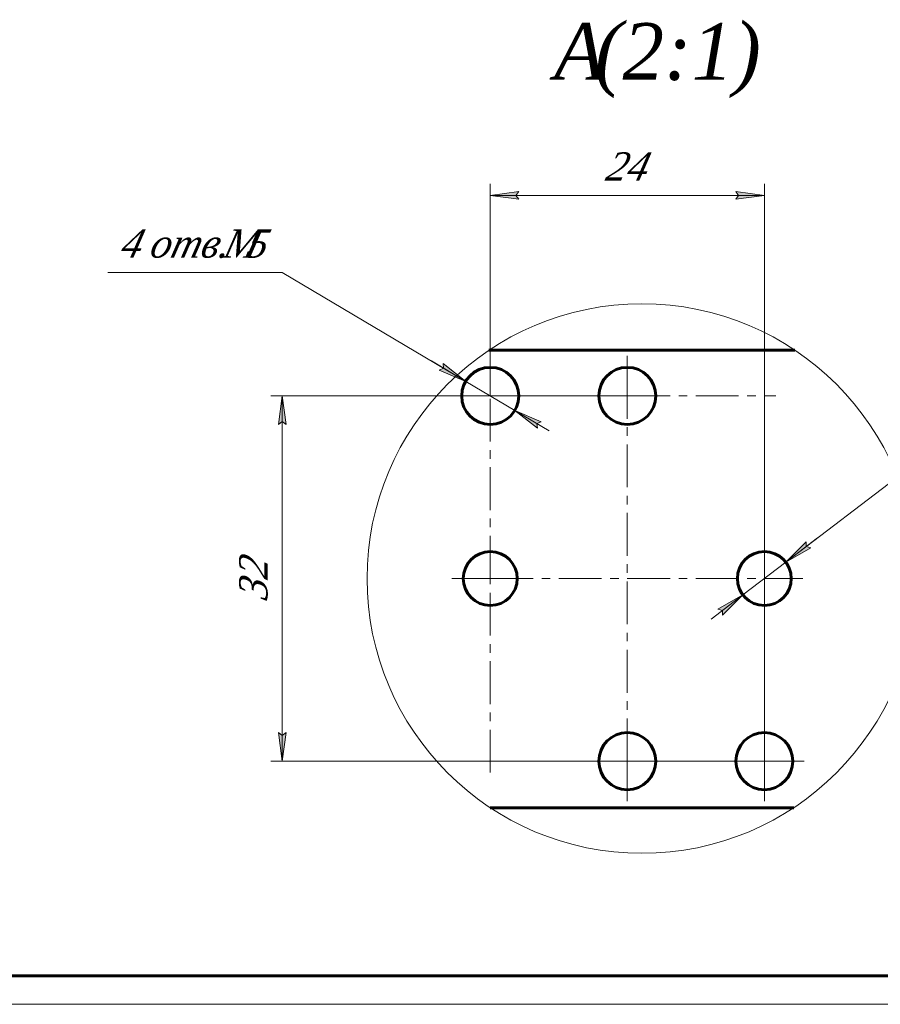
# Model space of a CAD drawing. Header units: millimetres. Extents: x 0 to 841, y 0 to 594.
# Tile 14 of 25: x 420 to 571, y 0 to 173. Entities that reach past the tile are written whole.
import ezdxf

# ---------------------------------------------------------------- set-up
doc = ezdxf.new("R2010")
doc.units = ezdxf.units.MM
for name, pattern in [('K5LT_AXLED', [12, 7.5, -1.5, 1.5, -1.5]), ('K5LT_BASIC', [0]), ('K5LT_THIN', [0]), ('K5LT_THIN_INCLUDED_TO_HATCHING', [0])]:
    doc.linetypes.add(name, pattern=pattern)
doc.layers.add('Системный слой', color=7, linetype='Continuous')
doc.layers.add('Системный слой (1)', color=7, linetype='Continuous', true_color=0x6c6c6c)
doc.styles.add('KDIMTEXTSTYLE', font='txt', dxfattribs={"width": 0.96, "oblique": 15, "height": 5})
doc.styles.add('KTEXTSTYLE', font='txt', dxfattribs={"width": 0.96, "height": 5})
doc.dimstyles.new('KDIMSTYLE (2.00)', dxfattribs={"dimtxt": 5, "dimasz": 1, "dimexe": 2, "dimexo": 0, "dimgap": 1, "dimtad": 1, "dimlfac": 0.5, "dimtxsty": 'KDIMTEXTSTYLE', "dimsah": 1, "dimcen": 0, "dimdle": 1, "dimadec": 0, "dimazin": 0, "dimtfac": 0.667, "dimtmove": 0, "dimatfit": 3, "dimfxl": 1, "dimtvp": 1, "dimtolj": 1, "dimtzin": 0, "dimarcsym": 0})

# ---------------------------------------------------------------- blocks, each defined once
blk = doc.blocks.new('U95')
at = {"layer": 'Системный слой (1)', "color": 7, "linetype": 'K5LT_THIN_INCLUDED_TO_HATCHING', "lineweight": 18}
for start, end in [(0, 180), (180, 0)]:
    blk.add_arc((529.49, 74.61), 48.15, start, end, dxfattribs=at)
blk = doc.blocks.new('T20')
at = {"layer": 'Системный слой (1)', "color": 7, "char_height": 10, "attachment_point": 1, "style": 'KTEXTSTYLE'}
for s, insert in [('\\fArial|b0|c204|p34;\\H5.0;\\W1.000;\\Q15;\\fGOST Type AU|b0|i0|c204|p34;\\Q0;\\W0.960;\\H10.00;{\\c16711680;(2:1)}', (521.23, 172.03)), ('\\fArial|b0|c204|p34;\\H5.0;\\W1.000;\\Q15;\\fGOST Type AU|b0|i0|c204|p34;\\Q0;\\W0.960;\\H10.00;{\\c16711680;А}', (514.09, 172.03))]:
    blk.add_mtext(s, dxfattribs=dict(at, insert=insert))
blk = doc.blocks.new('D19')
at = {"layer": 'Системный слой (1)'}
for points in [[(558.25, 80.21), (559.05, 79.99), (554.67, 77.48), (558.25, 81.04)], [(543.59, 68.19), (547.16, 71.74), (542.79, 69.23), (543.59, 69.01)]]:
    blk.add_hatch(color=7, dxfattribs=at).paths.add_polyline_path(points)
at = {"layer": 'Системный слой (1)', "color": 7, "linetype": 'K5LT_THIN', "lineweight": 18}
for p, q in [((554.67, 77.48), (588.03, 102.96)), ((588.03, 102.96), (626.39, 102.96)), ((554.67, 77.48), (560.24, 81.73)), ((558.25, 81.04), (554.67, 77.48)), ((554.67, 77.48), (559.05, 79.99)), ((558.25, 80.21), (558.25, 81.04)), ((559.05, 79.99), (558.25, 80.21)), ((547.16, 71.74), (554.67, 77.48)), ((547.16, 71.74), (541.6, 67.49)), ((547.16, 71.74), (542.79, 69.23)), ((543.59, 68.19), (547.16, 71.74)), ((542.79, 69.23), (543.59, 69.01)), ((543.59, 69.01), (543.59, 68.19))]:
    blk.add_line(p, q, dxfattribs=at)
blk.add_wipeout([(590.03, 103.96), (590.03, 111.34), (623.02, 111.34), (623.02, 103.96)]).dxf.layer = 'Системный слой (1)'
at = {"layer": 'Системный слой (1)', "color": 7, "insert": (590.03, 110.55), "char_height": 5, "attachment_point": 1, "style": 'KTEXTSTYLE'}
blk.add_mtext('\\fArial|b0|c204|p34;\\H5.0;\\W1.000;\\Q15;\\fGOST Type AU|b0|i0|c204|p34;\\Q15;\\W0.960;2 отв. G 1/4', dxfattribs=at)
blk = doc.blocks.new('KDIMARROW_01')
at = {"layer": 'Системный слой'}
blk.add_hatch(color=0, dxfattribs=at).paths.add_polyline_path([(0, 0), (-5, 0.66), (-4.5, 0), (-5, -0.66)])
at = {"layer": 'Системный слой', "color": 0, "linetype": 'K5LT_THIN', "lineweight": 18}
for p, q in [((-4.5, 0), (-5, 0.66)), ((-5, 0.66), (0, 0)), ((0, 0), (-5, -0.66)), ((-5, -0.66), (-4.5, 0))]:
    blk.add_line(p, q, dxfattribs=at)
at = {"layer": 'Системный слой (1)', "color": 0, "linetype": 'K5LT_THIN', "lineweight": 18}
blk.add_line((642.93, 279.59), (641.93, 279.59), dxfattribs=at)
blk = doc.blocks.new('D20')
at = {"layer": 'Системный слой (1)'}
for points in [[(502.92, 141.75), (507.92, 142.41), (507.42, 141.75), (507.92, 141.09)], [(545.92, 141.09), (550.92, 141.75), (545.92, 142.41), (546.42, 141.75)]]:
    blk.add_hatch(color=7, dxfattribs=at).paths.add_polyline_path(points)
at = {"layer": 'Системный слой (1)', "color": 7, "linetype": 'K5LT_THIN', "lineweight": 18}
for p, q in [((502.92, 106.61), (502.92, 143.75)), ((550.92, 42.61), (550.92, 143.75)), ((502.92, 141.75), (507.92, 142.41)), ((507.92, 141.09), (502.92, 141.75)), ((502.92, 141.75), (550.92, 141.75)), ((507.92, 142.41), (507.42, 141.75)), ((507.42, 141.75), (507.92, 141.09)), ((546.42, 141.75), (545.92, 142.41)), ((545.92, 142.41), (550.92, 141.75)), ((550.92, 141.75), (545.92, 141.09)), ((545.92, 141.09), (546.42, 141.75))]:
    blk.add_line(p, q, dxfattribs=at)
blk.add_wipeout([(522.9, 142.75), (522.9, 150.13), (530.62, 150.13), (530.62, 142.75)]).dxf.layer = 'Системный слой (1)'
at = {"layer": 'Системный слой (1)', "color": 7, "insert": (522.9, 149.34), "char_height": 5, "attachment_point": 1, "style": 'KTEXTSTYLE'}
blk.add_mtext('\\fArial|b0|c204|p34;\\H5.0;\\W1.000;\\Q15;\\fGOST Type AU|b0|i0|c204|p34;\\Q15;\\W0.960;24', dxfattribs=at)
blk = doc.blocks.new('D21')
at = {"layer": 'Системный слой (1)'}
for points in [[(467.15, 101.61), (466.49, 106.61), (465.83, 101.61), (466.49, 102.11)], [(466.49, 42.61), (467.15, 47.61), (466.49, 47.11), (465.83, 47.61)]]:
    blk.add_hatch(color=7, dxfattribs=at).paths.add_polyline_path(points)
at = {"layer": 'Системный слой (1)', "color": 7, "linetype": 'K5LT_THIN', "lineweight": 18}
for p, q in [((526.92, 106.61), (464.49, 106.61)), ((465.83, 101.61), (466.49, 106.61)), ((466.49, 106.61), (467.15, 101.61)), ((466.49, 106.61), (466.49, 42.61)), ((466.49, 102.11), (465.83, 101.61)), ((467.15, 101.61), (466.49, 102.11)), ((466.49, 42.61), (465.83, 47.61)), ((465.83, 47.61), (466.49, 47.11)), ((466.49, 47.11), (467.15, 47.61)), ((467.15, 47.61), (466.49, 42.61)), ((550.92, 42.61), (464.49, 42.61))]:
    blk.add_line(p, q, dxfattribs=at)
blk.add_wipeout([(465.49, 70.66), (458.11, 70.66), (458.11, 78.25), (465.49, 78.25)]).dxf.layer = 'Системный слой (1)'
at = {"layer": 'Системный слой (1)', "color": 7, "insert": (458.9, 70.66), "char_height": 5, "attachment_point": 1, "rotation": 90, "style": 'KTEXTSTYLE'}
blk.add_mtext('\\fArial|b0|c204|p34;\\H5.0;\\W1.000;\\Q15;\\fGOST Type AU|b0|i0|c204|p34;\\Q15;\\W0.960;32', dxfattribs=at)
blk = doc.blocks.new('D22')
at = {"layer": 'Системный слой (1)'}
for points in [[(498.62, 109.16), (494.66, 112.28), (494.75, 111.46), (493.99, 111.15)], [(511.09, 101.76), (511.85, 102.07), (507.22, 104.06), (511.18, 100.94)]]:
    blk.add_hatch(color=7, dxfattribs=at).paths.add_polyline_path(points)
at = {"layer": 'Системный слой (1)', "color": 7, "linetype": 'K5LT_THIN', "lineweight": 18}
for p, q in [((466.49, 128.25), (435.93, 128.25)), ((498.62, 109.16), (466.49, 128.25)), ((498.62, 109.16), (492.6, 112.74)), ((498.62, 109.16), (494.66, 112.28)), ((494.66, 112.28), (494.75, 111.46)), ((494.75, 111.46), (493.99, 111.15)), ((493.99, 111.15), (498.62, 109.16)), ((507.22, 104.06), (498.62, 109.16)), ((507.22, 104.06), (511.18, 100.94)), ((511.85, 102.07), (507.22, 104.06)), ((507.22, 104.06), (513.24, 100.48)), ((511.09, 101.76), (511.85, 102.07)), ((511.18, 100.94), (511.09, 101.76))]:
    blk.add_line(p, q, dxfattribs=at)
blk.add_wipeout([(437.93, 129.25), (437.93, 136.64), (463.42, 136.64), (463.42, 129.25)]).dxf.layer = 'Системный слой (1)'
at = {"layer": 'Системный слой (1)', "color": 7, "char_height": 5, "attachment_point": 1, "style": 'KTEXTSTYLE'}
for s, insert in [('\\fArial|b0|c204|p34;\\H5.0;\\W1.000;\\Q15;\\fGOST Type AU|b0|i0|c204|p34;\\Q15;\\W0.960;4 отв. ', (437.93, 135.84)), ('\\fArial|b0|c204|p34;\\H5.0;\\W1.000;\\Q15;\\fGOST Type AU|b0|i0|c204|p34;\\Q15;\\W0.960;M', (455.92, 135.84)), ('\\fArial|b0|c204|p34;\\H5.0;\\W1.000;\\Q15;\\fGOST Type AU|b0|i0|c204|p34;\\Q15;\\W0.960;5', (459.89, 135.84))]:
    blk.add_mtext(s, dxfattribs=dict(at, insert=insert))
blk = doc.blocks.new('U96')
at = {"layer": 'Системный слой (1)', "color": 30, "linetype": 'K5LT_AXLED', "lineweight": 18, "true_color": 0xff8000}
for p, q in [((502.92, 106.61), (502.92, 113.61)), ((526.92, 106.61), (526.92, 113.61)), ((550.92, 74.61), (550.92, 108.61)), ((495.92, 106.61), (502.92, 106.61)), ((502.92, 74.61), (502.92, 106.61)), ((502.92, 106.61), (526.92, 106.61)), ((526.92, 106.61), (552.92, 106.61)), ((526.92, 42.61), (526.92, 106.61)), ((496.19, 74.61), (502.92, 74.61)), ((502.92, 40.61), (502.92, 74.61)), ((502.92, 74.61), (550.92, 74.61)), ((550.92, 74.61), (557.64, 74.61)), ((550.92, 42.61), (550.92, 74.61)), ((500.92, 42.61), (526.92, 42.61)), ((526.92, 35.61), (526.92, 42.61)), ((526.92, 42.61), (550.92, 42.61)), ((550.92, 35.61), (550.92, 42.61)), ((550.92, 42.61), (557.92, 42.61))]:
    blk.add_line(p, q, dxfattribs=at)
blk = doc.blocks.new('U97')
at = {"color": 150, "linetype": 'K5LT_BASIC', "lineweight": 60, "true_color": 0x0080ff}
blk.add_line((836, 5), (20, 5), dxfattribs=at)
at = {"color": 7, "linetype": 'K5LT_THIN', "lineweight": 18}
blk.add_line((841, 0), (0, 0), dxfattribs=at)

msp = doc.modelspace()

# ---------------------------------------------------------------- linework, layer by layer
at = {"layer": 'Системный слой (1)', "color": 150, "linetype": 'K5LT_BASIC', "lineweight": 60, "true_color": 0x0080ff}
for p, q in [((556.287, 114.611), (502.69, 114.611)), ((556.056, 34.458), (502.92, 34.458))]:
    msp.add_line(p, q, dxfattribs=at)
for centre, radius in [((502.918, 106.611), 5), ((526.918, 106.611), 5), ((502.918, 74.611), 4.724), ((550.918, 74.611), 4.724), ((526.918, 42.611), 5), ((550.918, 42.611), 5)]:
    msp.add_circle(centre, radius, dxfattribs=at)

# ---------------------------------------------------------------- block references
at = {"layer": 'Системный слой (1)'}
for name in ['T20', 'U95']:
    msp.add_blockref(name, (0, 0), dxfattribs=at)

# ---------------------------------------------------------------- next in the draw order: dimensions: what is measured, and where the dimension line sits
at = {"layer": 'Системный слой (1)', "color": 7}
dim = msp.add_diameter_dim_2p(p1=(549.042, 73.177), p2=(552.795, 76.045), text='\\fGOST Type AU|b0|c204|p34;\\H5.0;\\W0.960;\\Q15;\\fGOST Type AU|b0|i0|c204|p34;\\Q15;2 отв. \\fGOST Type AU|b0|c204|p34;\\H5.0;\\W0.960;\\Q15;\\fGOST Type AU|b0|c204|p34;\\H5.0;\\W0.960;\\Q15;\\fGOST Type AU|b0|i0|c204|p34;\\Q15;G 1/4', dimstyle='KDIMSTYLE (2.00)', override={"dimtih": 1, "dimtoh": 1, "dimblk1": 'KDIMARROW_01', "dimblk2": 'KDIMARROW_01', "dimclrt": 7, "dimtmove": 1, "dimatfit": 2, "dimtolj": 1}, dxfattribs=at)
dim.commit()
dim.dimension.update_dxf_attribs({"geometry": 'D19', "text_midpoint": (590.03, 102.958), "dimtype": 163})

# ---------------------------------------------------------------- next in the draw order: dimensions: what is measured, and where the dimension line sits
dim = msp.add_linear_dim(base=(502.918, 141.75), p1=(550.918, 42.611), p2=(502.918, 106.611), dimstyle='KDIMSTYLE (2.00)', override={"dimexo": 0, "dimpost": '\\fGOST Type AU|b0|c204|p34;\\H5.0;\\W0.960;\\Q15;<>', "dimblk1": 'KDIMARROW_01', "dimblk2": 'KDIMARROW_01', "dimse1": 0, "dimse2": 0, "dimclrt": 7, "dimtol": 1, "dimtp": 0, "dimtm": 0, "dimtdec": 5, "dimtolj": 1}, dxfattribs=at)
dim.commit()
dim.dimension.update_dxf_attribs({"geometry": 'D20', "text_midpoint": (526.918, 141.75), "dimtype": 160})

# ---------------------------------------------------------------- next in the draw order: dimensions: what is measured, and where the dimension line sits
dim = msp.add_linear_dim(base=(466.487, 106.611), p1=(550.918, 42.611), p2=(526.918, 106.611), angle=90, dimstyle='KDIMSTYLE (2.00)', override={"dimexo": 0, "dimpost": '\\fGOST Type AU|b0|c204|p34;\\H5.0;\\W0.960;\\Q15;<>', "dimblk1": 'KDIMARROW_01', "dimblk2": 'KDIMARROW_01', "dimse1": 0, "dimse2": 0, "dimclrt": 7, "dimtol": 1, "dimtp": 0, "dimtm": 0, "dimtdec": 5, "dimtolj": 1}, dxfattribs=at)
dim.commit()
dim.dimension.update_dxf_attribs({"geometry": 'D21', "text_midpoint": (466.487, 74.611), "dimtype": 160})

# ---------------------------------------------------------------- next in the draw order: dimensions: what is measured, and where the dimension line sits
dim = msp.add_diameter_dim_2p(p1=(505.068, 105.334), p2=(500.769, 107.888), dimstyle='KDIMSTYLE (2.00)', override={"dimtih": 1, "dimtoh": 1, "dimpost": '\\fGOST Type AU|b0|c204|p34;\\H5.0;\\W0.960;\\Q15;\\fGOST Type AU|b0|i0|c204|p34;\\Q15;4 отв. \\fGOST Type AU|b0|c204|p34;\\H5.0;\\W0.960;\\Q15;М<>', "dimblk1": 'KDIMARROW_01', "dimblk2": 'KDIMARROW_01', "dimclrt": 7, "dimtol": 1, "dimtp": 0, "dimtm": 0, "dimtdec": 5, "dimtmove": 1, "dimatfit": 2, "dimtolj": 1}, dxfattribs=at)
dim.commit()
dim.dimension.update_dxf_attribs({"geometry": 'D22', "text_midpoint": (464.487, 128.255), "dimtype": 163})

# ---------------------------------------------------------------- next in the draw order: block references
msp.add_blockref('U97', (0, 0))
at = {"layer": 'Системный слой (1)'}
msp.add_blockref('U96', (0, 0), dxfattribs=at)

doc.saveas('drawing.dxf')
